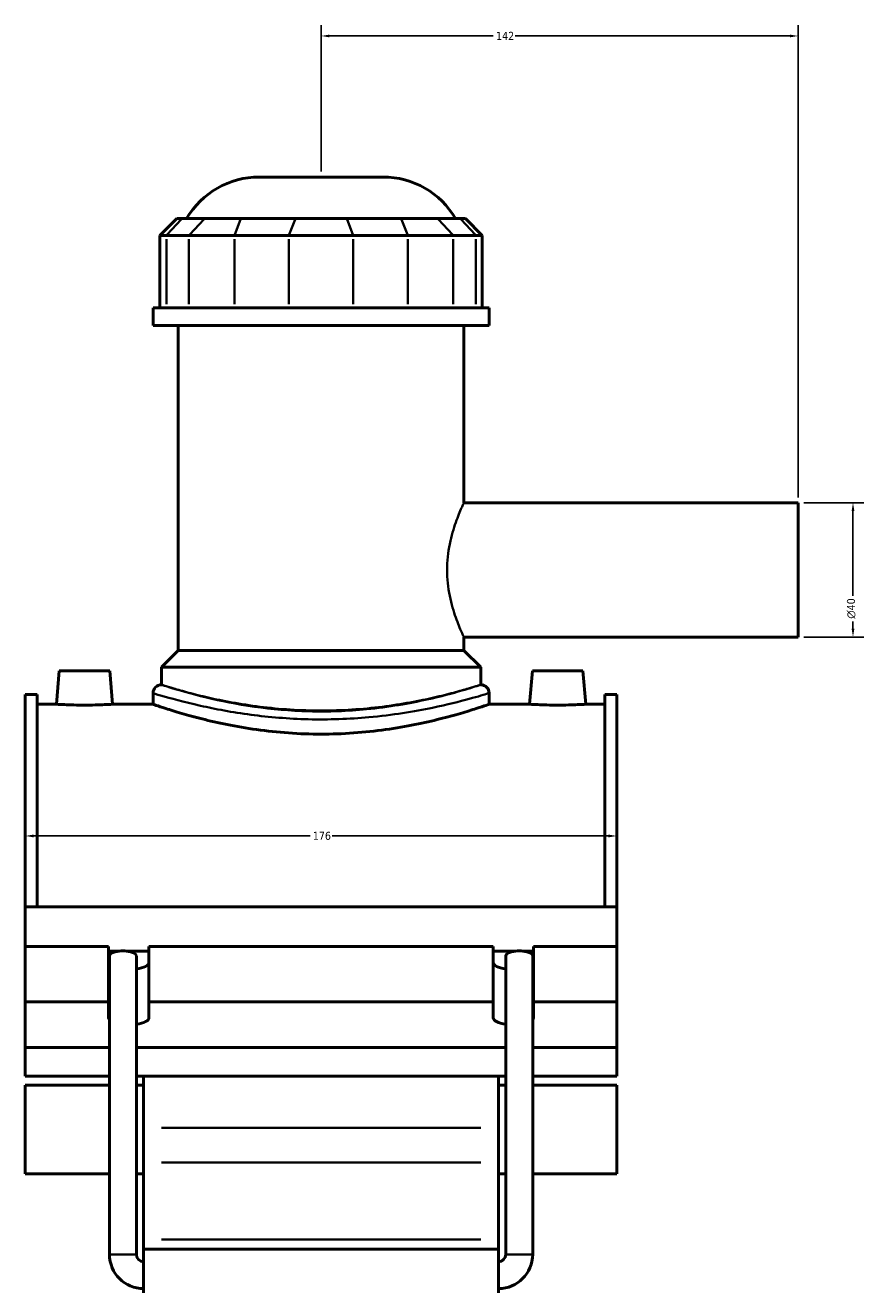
# Model space of a CAD drawing. Header units: millimetres. Extents: x -275 to 995, y -137 to 1205.
# Tile 2 of 7: x -275 to -26, y 311 to 688. Entities that reach past the tile are written whole.
import ezdxf

# ---------------------------------------------------------------- set-up
doc = ezdxf.new("R2010")
doc.units = ezdxf.units.MM
for name, color, linetype, lineweight in [('Dimension (ANSI)', 7, 'Continuous', 25), ('Visible (ANSI)', 7, 'Continuous', 50), ('Visible Narrow (ANSI)', 7, 'Continuous', 35)]:
    doc.layers.add(name, color=color, linetype=linetype, lineweight=lineweight)
doc.styles.add('Note Text (ANSI)', font='tahoma.ttf')
doc.dimstyles.new('Default - mm (ANSI)', dxfattribs={"dimtxt": 2.4, "dimasz": 2.5, "dimexe": 3.175, "dimexo": 1.6002, "dimgap": 0.8, "dimtad": 0, "dimtoh": 1, "dimdec": 0, "dimrnd": 1e-08, "dimzin": 4, "dimdsep": 46, "dimtxsty": 'Note Text (ANSI)', "dimcen": 0.09, "dimdle": 10, "dimclrd": 256, "dimclre": 256, "dimclrt": 5, "dimadec": 1, "dimazin": 1, "dimtfac": 1.27, "dimtofl": 0, "dimtmove": 0, "dimatfit": 3, "dimfxl": 1, "dimtolj": 1, "dimtzin": 4, "dimlwd": -1, "dimlwe": -1, "dimarcsym": 0})

# ---------------------------------------------------------------- blocks, each defined once
blk = doc.blocks.new('*D7')
at = {"layer": 'Defpoints', "color": 0, "transparency": 16777216}
for p in [(-274.95, 446.95), (-98.95, 446.95), (-98.95, 446.46)]:
    blk.add_point(p, dxfattribs=at)
at = {"layer": 'Dimension (ANSI)', "transparency": 16777216}
for p, q in [((-272.45, 446.46), (-190.21, 446.46)), ((-101.45, 446.46), (-183.68, 446.46))]:
    blk.add_line(p, q, dxfattribs=at)
for points in [[(-272.45, 446.88), (-272.45, 446.04), (-274.95, 446.46)], [(-101.45, 446.88), (-101.45, 446.04), (-98.95, 446.46)]]:
    blk.add_solid(points, dxfattribs=at)
at = {"layer": 'Dimension (ANSI)', "color": 5, "transparency": 16777216, "insert": (-189.41, 447.71), "char_height": 2.4, "attachment_point": 1, "style": 'Note Text (ANSI)'}
blk.add_mtext('\\A1;176', dxfattribs=at)
blk = doc.blocks.new('*D8')
at = {"layer": 'Defpoints', "color": 0, "transparency": 16777216}
for p in [(-186.95, 684.68), (-186.95, 642.68), (-44.95, 545.68)]:
    blk.add_point(p, dxfattribs=at)
at = {"layer": 'Dimension (ANSI)', "transparency": 16777216}
for p, q in [((-186.95, 644.28), (-186.95, 687.85)), ((-44.95, 547.28), (-44.95, 687.85)), ((-184.45, 684.68), (-135.7, 684.68)), ((-47.45, 684.68), (-129.2, 684.68))]:
    blk.add_line(p, q, dxfattribs=at)
for points in [[(-184.45, 685.09), (-184.45, 684.26), (-186.95, 684.68)], [(-47.45, 685.09), (-47.45, 684.26), (-44.95, 684.68)]]:
    blk.add_solid(points, dxfattribs=at)
at = {"layer": 'Dimension (ANSI)', "color": 5, "transparency": 16777216, "insert": (-134.9, 685.9), "char_height": 2.4, "attachment_point": 1, "style": 'Note Text (ANSI)'}
blk.add_mtext('\\A1;142', dxfattribs=at)
blk = doc.blocks.new('*D9')
at = {"layer": 'Defpoints', "color": 0, "transparency": 16777216}
for p in [(-44.95, 545.68), (-44.95, 505.68), (-28.68, 505.68)]:
    blk.add_point(p, dxfattribs=at)
at = {"layer": 'Dimension (ANSI)', "transparency": 16777216}
for p, q in [((-43.35, 545.68), (-25.5, 545.68)), ((-28.68, 543.18), (-28.68, 518.01)), ((-28.68, 508.18), (-28.68, 510.35)), ((-43.35, 505.68), (-25.5, 505.68))]:
    blk.add_line(p, q, dxfattribs=at)
for points in [[(-29.09, 543.18), (-28.26, 543.18), (-28.68, 545.68)], [(-29.09, 508.18), (-28.26, 508.18), (-28.68, 505.68)]]:
    blk.add_solid(points, dxfattribs=at)
at = {"layer": 'Dimension (ANSI)', "color": 5, "transparency": 16777216, "insert": (-30.48, 511.15), "char_height": 2.4, "attachment_point": 1, "rotation": 90, "style": 'Note Text (ANSI)'}
blk.add_mtext('\\A1;{\\fAIGDT|b0|i0;\\H2.4000;\\ln}\\fTahoma|b0|i0;\\H2.4000;40', dxfattribs=at)

msp = doc.modelspace()

# ---------------------------------------------------------------- linework, layer by layer
at = {"layer": 'Visible (ANSI)'}
for p, q in [((-205.36, 642.68), (-168.53, 642.68)), ((-229.89, 630.29), (-234.89, 625.29)), ((-229.89, 630.29), (-228.36, 630.29)), ((-221.65, 630.29), (-228.36, 630.29)), ((-221.65, 630.29), (-210.82, 630.29)), ((-194.6, 630.29), (-210.82, 630.29)), ((-194.6, 630.29), (-179.29, 630.29)), ((-163.07, 630.29), (-179.29, 630.29)), ((-163.07, 630.29), (-152.25, 630.29)), ((-145.53, 630.29), (-152.25, 630.29)), ((-145.53, 630.29), (-144.01, 630.29)), ((-144.01, 630.29), (-139.01, 625.29)), ((-232.98, 625.29), (-234.89, 625.29)), ((-234.89, 625.29), (-234.89, 603.74)), ((-232.98, 625.29), (-226.27, 625.29)), ((-212.74, 625.29), (-226.27, 625.29)), ((-212.74, 625.29), (-196.51, 625.29)), ((-177.38, 625.29), (-196.51, 625.29)), ((-177.38, 625.29), (-161.16, 625.29)), ((-147.63, 625.29), (-161.16, 625.29)), ((-147.63, 625.29), (-140.91, 625.29)), ((-139.01, 625.29), (-140.91, 625.29)), ((-139.01, 625.29), (-139.01, 603.74)), ((-136.95, 603.74), (-236.95, 603.74)), ((-236.95, 598.43), (-236.95, 603.74)), ((-136.95, 598.43), (-136.95, 603.74)), ((-136.95, 598.43), (-236.95, 598.43)), ((-229.45, 501.68), (-229.45, 598.43)), ((-144.45, 545.68), (-144.45, 598.43)), ((-144.45, 545.68), (-44.95, 545.68)), ((-44.95, 505.68), (-44.95, 545.68)), ((-144.45, 501.68), (-144.45, 505.68)), ((-144.45, 505.68), (-44.95, 505.68)), ((-229.45, 501.68), (-234.45, 496.68)), ((-144.45, 501.68), (-229.45, 501.68)), ((-144.45, 501.68), (-139.45, 496.68)), ((-264.85, 495.68), (-265.72, 485.68)), ((-264.85, 495.68), (-249.85, 495.68)), ((-249.85, 495.68), (-248.97, 485.68)), ((-139.45, 496.68), (-234.45, 496.68)), ((-234.45, 491.48), (-234.45, 496.68)), ((-139.45, 491.48), (-139.45, 496.68)), ((-124.05, 495.68), (-124.92, 485.68)), ((-109.05, 495.68), (-124.05, 495.68)), ((-109.05, 495.68), (-108.17, 485.68)), ((-274.95, 425.34), (-274.95, 488.58)), ((-271.43, 488.58), (-274.95, 488.58)), ((-271.43, 488.58), (-271.43, 425.34)), ((-236.95, 488.98), (-236.95, 485.68)), ((-136.95, 488.98), (-136.95, 485.68)), ((-102.47, 488.58), (-102.47, 425.34)), ((-98.95, 488.58), (-102.47, 488.58)), ((-98.95, 425.34), (-98.95, 488.58)), ((-271.43, 485.68), (-265.72, 485.68)), ((-248.97, 485.68), (-236.95, 485.68)), ((-136.95, 485.68), (-124.92, 485.68)), ((-108.17, 485.68), (-102.47, 485.68)), ((-274.95, 425.34), (-98.95, 425.34)), ((-274.95, 413.56), (-274.95, 425.34)), ((-98.95, 413.56), (-98.95, 425.34)), ((-274.95, 413.56), (-250.15, 413.56)), ((-274.95, 397.11), (-274.95, 413.56)), ((-250.15, 397.11), (-250.15, 413.56)), ((-250.15, 412.19), (-247.02, 412.19)), ((-249.91, 321.84), (-249.91, 410.79)), ((-244.79, 412.19), (-238.15, 412.19)), ((-241.91, 321.84), (-241.91, 410.79)), ((-238.15, 413.56), (-238.15, 397.11)), ((-238.15, 413.56), (-135.75, 413.56)), ((-135.75, 397.11), (-135.75, 413.56)), ((-135.75, 412.19), (-129.1, 412.19)), ((-131.99, 321.84), (-131.99, 410.79)), ((-126.87, 412.19), (-123.75, 412.19)), ((-123.99, 321.84), (-123.99, 410.79)), ((-123.75, 413.56), (-123.75, 397.11)), ((-123.75, 413.56), (-98.95, 413.56)), ((-98.95, 397.11), (-98.95, 413.56)), ((-274.95, 397.11), (-250.15, 397.11)), ((-274.95, 383.43), (-274.95, 397.11)), ((-250.15, 392.32), (-250.15, 397.11)), ((-238.15, 397.11), (-238.15, 392.32)), ((-238.15, 397.11), (-135.75, 397.11)), ((-135.75, 392.32), (-135.75, 397.11)), ((-123.75, 397.11), (-123.75, 392.32)), ((-123.75, 397.11), (-98.95, 397.11)), ((-98.95, 397.11), (-98.95, 383.43)), ((-249.91, 383.43), (-274.95, 383.43)), ((-274.95, 383.43), (-274.95, 374.89)), ((-131.99, 383.43), (-241.91, 383.43)), ((-98.95, 383.43), (-123.99, 383.43)), ((-98.95, 374.89), (-98.95, 383.43)), ((-274.95, 374.89), (-249.91, 374.89)), ((-241.91, 374.89), (-131.99, 374.89)), ((-239.75, 374.89), (-239.75, 359.58)), ((-134.15, 359.58), (-134.15, 374.89)), ((-123.99, 374.89), (-98.95, 374.89)), ((-274.95, 372.21), (-274.95, 345.86)), ((-274.95, 372.21), (-249.91, 372.21)), ((-241.91, 372.21), (-239.75, 372.21)), ((-134.15, 372.21), (-131.99, 372.21)), ((-123.99, 372.21), (-98.95, 372.21)), ((-98.95, 345.86), (-98.95, 372.21)), ((-239.75, 359.58), (-239.75, 349.19)), ((-134.15, 349.19), (-134.15, 359.58)), ((-239.75, 326.26), (-239.75, 349.19)), ((-134.15, 349.19), (-134.15, 326.26)), ((-274.95, 345.86), (-249.91, 345.86)), ((-241.91, 345.86), (-239.75, 345.86)), ((-134.15, 345.86), (-131.99, 345.86)), ((-123.99, 345.86), (-98.95, 345.86)), ((-239.75, 323.43), (-239.75, 326.26)), ((-134.15, 326.26), (-134.15, 323.43)), ((-239.75, 323.43), (-239.75, 310.43)), ((-239.75, 323.43), (-134.15, 323.43)), ((-134.15, 310.43), (-134.15, 323.43))]:
    msp.add_line(p, q, dxfattribs=at)
for centre, radius, start, end in [((-205.36, 617.68), 25, 90, 149.7085), ((-168.53, 617.68), 25, 30.2915, 90), ((-234.45, 488.98), 2.5, 90, 180), ((-139.45, 488.98), 2.5, 0, 90), ((-239.75, 321.84), 10.16, 180, 270), ((-239.75, 321.84), 2.16, 180, 270), ((-134.15, 321.84), 10.16, 270, 0), ((-134.15, 321.84), 2.16, 270, 0)]:
    msp.add_arc(centre, radius, start, end, dxfattribs=at)
for centre, major_axis, ratio, start_param, end_param in [((-245.91, 410.79), (4, 0), 0.36397, 1.853028, 3.141593), ((-245.91, 410.79), (4, 0), 0.36397, 1.288564, 1.853028), ((-245.91, 410.79), (4, 0), 0.36397, 0, 1.288564), ((-127.99, 410.79), (4, 0), 0.36397, 1.853028, 3.141593), ((-127.99, 410.79), (4, 0), 0.36397, 1.288564, 1.853028), ((-127.99, 410.79), (4, 0), 0.36397, 0, 1.288564), ((-244.15, 408.77), (-6, 0), 0.34202, 0, 0.283794), ((-244.15, 408.77), (6, 0), 0.34202, 5.094989, 6.283185), ((-129.75, 408.77), (-6, 0), 0.34202, 0, 1.188197), ((-129.75, 408.77), (6, 0), 0.34202, 5.999391, 6.283185), ((-244.15, 392.32), (-6, 0), 0.34202, 0, 0.283794), ((-244.15, 392.32), (6, 0), 0.34202, 5.094989, 6.283185), ((-129.75, 392.32), (-6, 0), 0.34202, 0, 1.188197), ((-129.75, 392.32), (6, 0), 0.34202, 5.999391, 6.283185)]:
    msp.add_ellipse(centre, major_axis=major_axis, ratio=ratio, start_param=start_param, end_param=end_param, dxfattribs=at)
for points, knots in [([(-248.97, 485.68), (-248.97, 485.68), (-249.18, 485.66), (-250.03, 485.62), (-250.68, 485.59), (-252.16, 485.53), (-253.11, 485.49), (-255.17, 485.45), (-256.29, 485.43), (-258.4, 485.43), (-259.52, 485.45), (-261.59, 485.49), (-262.53, 485.53), (-264.02, 485.59), (-264.66, 485.62), (-265.51, 485.66), (-265.72, 485.68), (-265.72, 485.68)], [1.263791, 1.263791, 1.263791, 1.263791, 1.579647, 1.579647, 1.895503, 1.895503, 2.211542, 2.211542, 2.527582, 2.527582, 2.843621, 2.843621, 3.15966, 3.15966, 3.475517, 3.475517, 3.791373, 3.791373, 3.791373, 3.791373]), ([(-136.95, 485.68), (-136.95, 485.68), (-137.25, 485.57), (-138.53, 485.14), (-139.5, 484.81), (-142.06, 483.99), (-143.65, 483.49), (-147.31, 482.43), (-149.39, 481.86), (-153.8, 480.75), (-156.29, 480.17), (-161.72, 479.08), (-164.67, 478.56), (-170.82, 477.7), (-174.03, 477.36), (-180.51, 476.9), (-183.78, 476.78), (-190.12, 476.78), (-193.38, 476.9), (-199.86, 477.36), (-203.08, 477.7), (-209.23, 478.56), (-212.17, 479.08), (-217.6, 480.17), (-220.1, 480.75), (-224.51, 481.86), (-226.58, 482.43), (-230.24, 483.49), (-231.83, 483.99), (-234.39, 484.81), (-235.36, 485.14), (-236.64, 485.57), (-236.95, 485.68), (-236.95, 485.68)], [7.601722, 7.601722, 7.601722, 7.601722, 8.551683, 8.551683, 9.501643, 9.501643, 10.451604, 10.451604, 11.401565, 11.401565, 12.352035, 12.352035, 13.302504, 13.302504, 14.252974, 14.252974, 15.203444, 15.203444, 16.153913, 16.153913, 17.104383, 17.104383, 18.054853, 18.054853, 19.005322, 19.005322, 19.955283, 19.955283, 20.905244, 20.905244, 21.855205, 21.855205, 22.805165, 22.805165, 22.805165, 22.805165]), ([(-108.17, 485.68), (-108.17, 485.68), (-108.38, 485.66), (-109.23, 485.62), (-109.88, 485.59), (-111.36, 485.53), (-112.31, 485.49), (-114.37, 485.45), (-115.49, 485.43), (-116.55, 485.43), (-117.6, 485.43), (-118.72, 485.45), (-120.79, 485.49), (-121.73, 485.53), (-123.22, 485.59), (-123.86, 485.62), (-124.71, 485.66), (-124.92, 485.68), (-124.92, 485.68)], [3.791373, 3.791373, 3.791373, 3.791373, 4.107229, 4.107229, 4.423085, 4.423085, 4.739124, 4.739124, 5.055164, 5.055164, 5.055164, 5.371203, 5.371203, 5.687242, 5.687242, 6.003098, 6.003098, 6.318954, 6.318954, 6.318954, 6.318954])]:
    msp.add_open_spline(points, degree=3, knots=knots, dxfattribs=at)
at = {"layer": 'Visible Narrow (ANSI)'}
for p, q in [((-228.6, 630.04), (-232.75, 625.54)), ((-226.03, 625.54), (-221.88, 630.04)), ((-210.92, 630.04), (-212.64, 625.54)), ((-194.7, 630.04), (-196.42, 625.54)), ((-179.2, 630.04), (-177.48, 625.54)), ((-162.98, 630.04), (-161.25, 625.54)), ((-152.02, 630.04), (-147.86, 625.54)), ((-145.3, 630.04), (-141.14, 625.54)), ((-232.98, 604.81), (-232.98, 624.21)), ((-226.27, 624.21), (-226.27, 604.81)), ((-212.74, 604.81), (-212.74, 624.21)), ((-196.51, 624.21), (-196.51, 604.81)), ((-177.38, 604.81), (-177.38, 624.21)), ((-161.16, 624.21), (-161.16, 604.81)), ((-147.63, 604.81), (-147.63, 624.21)), ((-140.91, 624.21), (-140.91, 604.81)), ((-139.43, 359.58), (-234.47, 359.58)), ((-234.47, 349.19), (-139.43, 349.19)), ((-234.47, 326.26), (-139.43, 326.26)), ((-241.96, 321.84), (-249.86, 321.84)), ((-131.94, 321.84), (-124.04, 321.84))]:
    msp.add_line(p, q, dxfattribs=at)
for points, knots in [([(-144.45, 505.68), (-144.45, 505.68), (-144.51, 505.8), (-144.75, 506.32), (-144.93, 506.71), (-145.38, 507.74), (-145.65, 508.37), (-146.24, 509.83), (-146.56, 510.66), (-147.18, 512.41), (-147.5, 513.4), (-148.12, 515.57), (-148.42, 516.74), (-148.91, 519.2), (-149.11, 520.48), (-149.38, 523.08), (-149.45, 524.4), (-149.45, 526.96), (-149.38, 528.27), (-149.11, 530.87), (-148.91, 532.16), (-148.42, 534.61), (-148.12, 535.79), (-147.5, 537.95), (-147.18, 538.94), (-146.56, 540.7), (-146.24, 541.52), (-145.65, 542.98), (-145.38, 543.62), (-144.93, 544.65), (-144.75, 545.04), (-144.51, 545.55), (-144.45, 545.68), (-144.45, 545.68)], [3.067155, 3.067155, 3.067155, 3.067155, 3.450151, 3.450151, 3.833148, 3.833148, 4.216145, 4.216145, 4.599142, 4.599142, 4.982934, 4.982934, 5.366726, 5.366726, 5.750517, 5.750517, 6.134309, 6.134309, 6.518101, 6.518101, 6.901893, 6.901893, 7.285685, 7.285685, 7.669476, 7.669476, 8.052473, 8.052473, 8.43547, 8.43547, 8.818467, 8.818467, 9.201464, 9.201464, 9.201464, 9.201464]), ([(-139.45, 491.48), (-139.45, 491.48), (-139.59, 491.43), (-140.63, 491.09), (-142.42, 490.51), (-147.76, 488.96), (-151.28, 488.01), (-160.61, 485.93), (-166.78, 484.84), (-178.96, 483.65), (-184.82, 483.43), (-196.18, 483.73), (-201.67, 484.23), (-212.07, 485.7), (-216.92, 486.69), (-225.91, 488.85), (-229.7, 489.98), (-233.6, 491.2), (-234.44, 491.47), (-234.45, 491.48)], [22.788883, 22.788883, 22.788883, 22.788883, 23.430568, 23.430568, 25.164498, 25.164498, 26.882543, 26.882543, 28.997455, 28.997455, 30.754527, 30.754527, 32.454245, 32.454245, 34.251077, 34.251077, 36.419803, 36.419803, 37.981475, 37.981475, 37.981475, 37.981475]), ([(-139.45, 491.48), (-139.45, 491.48), (-139.74, 491.39), (-140.95, 491.01), (-141.87, 490.73), (-144.3, 490.01), (-145.81, 489.59), (-149.29, 488.66), (-151.26, 488.17), (-155.46, 487.21), (-157.83, 486.71), (-162.99, 485.77), (-165.79, 485.33), (-171.64, 484.59), (-174.69, 484.29), (-180.84, 483.9), (-183.94, 483.8), (-189.95, 483.8), (-193.05, 483.9), (-199.21, 484.29), (-202.26, 484.59), (-208.1, 485.33), (-210.9, 485.77), (-216.07, 486.71), (-218.44, 487.21), (-222.63, 488.17), (-224.6, 488.66), (-228.08, 489.59), (-229.59, 490.01), (-232.02, 490.73), (-232.95, 491.01), (-234.16, 491.39), (-234.45, 491.48), (-234.45, 491.48)], [7.210381, 7.210381, 7.210381, 7.210381, 8.111514, 8.111514, 9.012647, 9.012647, 9.91378, 9.91378, 10.814913, 10.814913, 11.716376, 11.716376, 12.617838, 12.617838, 13.5193, 13.5193, 14.420763, 14.420763, 15.322225, 15.322225, 16.223687, 16.223687, 17.12515, 17.12515, 18.026612, 18.026612, 18.927745, 18.927745, 19.828878, 19.828878, 20.730011, 20.730011, 21.631144, 21.631144, 21.631144, 21.631144]), ([(-236.95, 488.98), (-236.94, 488.97), (-236.06, 488.7), (-231.95, 487.51), (-227.96, 486.39), (-218.5, 484.27), (-213.39, 483.29), (-202.45, 481.85), (-196.67, 481.36), (-184.71, 481.06), (-178.54, 481.28), (-165.72, 482.45), (-159.23, 483.52), (-149.4, 485.56), (-145.69, 486.51), (-140.08, 488.03), (-138.19, 488.6), (-137.1, 488.93), (-136.95, 488.98), (-136.95, 488.98)], [-37.981475, -37.981475, -37.981475, -37.981475, -36.419803, -36.419803, -34.251077, -34.251077, -32.454245, -32.454245, -30.754527, -30.754527, -28.997455, -28.997455, -26.882543, -26.882543, -25.164498, -25.164498, -23.430568, -23.430568, -22.788883, -22.788883, -22.788883, -22.788883])]:
    msp.add_open_spline(points, degree=3, knots=knots, dxfattribs=at)

# ---------------------------------------------------------------- dimensions: what is measured, and where the dimension line sits
at = {"layer": 'Dimension (ANSI)'}
for base, p1, p2, override, picture, middle in [((-186.95, 684.68), (-44.95, 545.68), (-186.95, 642.68), {"dimgap": 0.8, "dimtoh": 0, "dimdec": 0, "dimtol": 0, "dimlim": 0, "dimtp": 0, "dimtm": 0, "dimtdec": 2, "dimatfit": 1}, '*D8', (-132.45, 684.68)), ((-98.95, 446.46), (-274.95, 446.95), (-98.95, 446.95), {"dimgap": 0.8, "dimtoh": 0, "dimdec": 0, "dimse1": 1, "dimse2": 1, "dimtol": 0, "dimlim": 0, "dimtp": 0, "dimtm": 0, "dimtdec": 2, "dimatfit": 1}, '*D7', (-186.95, 446.46))]:
    dim = msp.add_linear_dim(base=base, p1=p1, p2=p2, angle=180, dimstyle='Default - mm (ANSI)', override=override, dxfattribs=at)
    dim.commit()
    dim.dimension.update_dxf_attribs({"geometry": picture, "text_midpoint": middle, "dimtype": 160})
dim = msp.add_linear_dim(base=(-28.68, 505.68), p1=(-44.95, 545.68), p2=(-44.95, 505.68), angle=90, text='{\\fAIGDT|b0|i0;\\H2.4000;\\ln}\\fTahoma|b0|i0;\\H2.4000;<>', dimstyle='Default - mm (ANSI)', override={"dimgap": 0.8, "dimtoh": 0, "dimdec": 0, "dimtol": 0, "dimlim": 0, "dimtp": 0, "dimtm": 0, "dimtdec": 2, "dimatfit": 1}, dxfattribs=at)
dim.commit()
dim.dimension.update_dxf_attribs({"geometry": '*D9', "text_midpoint": (-28.68, 514.18), "dimtype": 160})

doc.saveas('drawing.dxf')
